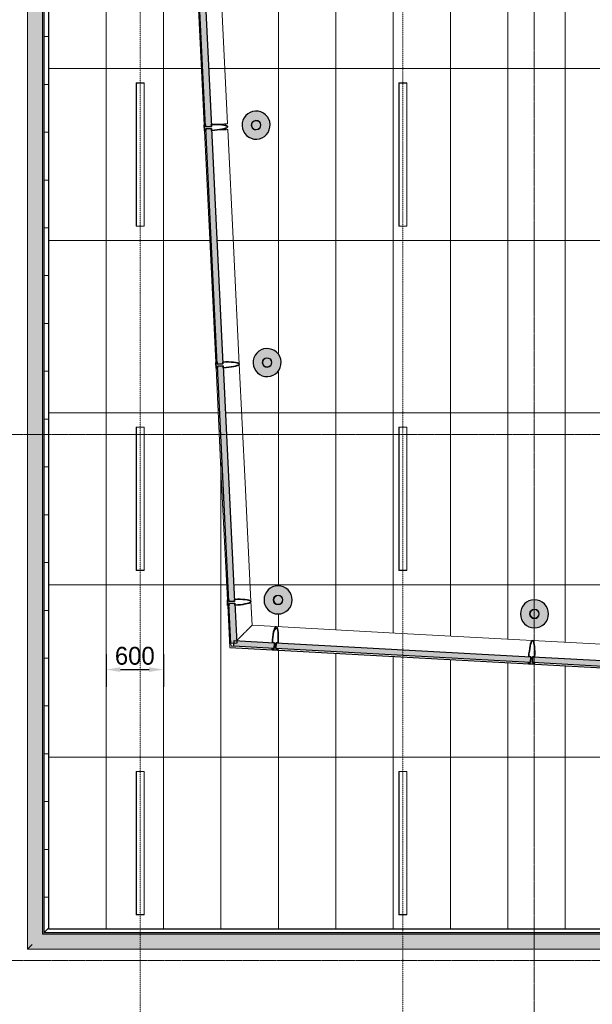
# Model space of a CAD drawing. Header units: millimetres. Extents: x 3625 to 171676, y -65096 to 217166.
# Tile 4 of 256: x 75065 to 81050, y -59480 to -49184. Entities that reach past the tile are written whole.
import ezdxf

# ---------------------------------------------------------------- set-up
doc = ezdxf.new("R2010")
doc.units = ezdxf.units.MM
doc.linetypes.add('gestippeld-fijn', pattern=[3, 1.5, -1.5])
doc.linetypes.add('stramien', pattern=[22.225, 12.7, -3.175, 3.175, -3.175])
for name, color, linetype, lineweight in [('A-ANNO-DIMS', 1, 'Continuous', 18), ('A-CLNG-SUSP', 5, 'Continuous', 25), ('A-DETL', 5, 'Continuous', 13), ('A-FLOR-OTLN', 6, 'Continuous', 18), ('A-GENM', 6, 'Continuous', 18), ('A-GLAZ', 6, 'Continuous', 18), ('A-GLAZ-CWMG', 3, 'Continuous', 18), ('A-ROOF', 4, 'Continuous', 18), ('A-ROOF-PATT', 8, 'Continuous', 18), ('S-COLS', 6, 'Continuous', 18), ('S-GRID', 1, 'Continuous', 18)]:
    doc.layers.add(name, color=color, linetype=linetype, lineweight=lineweight)
doc.styles.add('Frutiger_3', font='txt', dxfattribs={"height": 186.571782})
doc.dimstyles.new('00_KU_2_5mm_-_pijl', dxfattribs={"dimscale": 304.8, "dimtxt": 250, "dimasz": 0.492126, "dimexe": 0.590551, "dimexo": 0.0625, "dimgap": 0.164042, "dimtad": 1, "dimdec": 0, "dimzin": 0, "dimdsep": 46, "dimtxsty": 'Frutiger_3', "dimsah": 1, "dimcen": 0.09, "dimdle": 0.590551, "dimazin": 0, "dimtfac": 1, "dimtdec": 0, "dimtix": 1, "dimtmove": 0, "dimatfit": 3, "dimfxl": 0.590551, "dimfxlon": 1, "dimtvp": 1, "dimtolj": 1, "dimtzin": 0, "dimarcsym": 2})

# ---------------------------------------------------------------- blocks, each defined once
blk = doc.blocks.new('Rectangular Mullion - 36_KA_houten vliesgevel 170 randprofiel links glas 60-4728640-Plotview plafond eerste Verdieping - 1 op 100')
at = {"layer": 'A-GLAZ-CWMG'}
for p, q in [((8626, 6248), (10001, 6173)), ((8613, 6003), (9958, 5930))]:
    blk.add_line(p, q, dxfattribs=at)
blk = doc.blocks.new('Rectangular Mullion - 36_KA_houten vliesgevel 170 randprofiel links glas 60-6537937-Plotview plafond eerste Verdieping - 1 op 100')
at = {"layer": 'A-GLAZ-CWMG'}
for p, q in [((7069, 6333), (7321, 6319)), ((6835, 6100), (7278, 6076)), ((6849, 6114), (6877, 6113))]:
    blk.add_line(p, q, dxfattribs=at)
for points, knots in [([(7002, 6266), (7004, 6268), (7009, 6273), (7016, 6280), (7021, 6284), (7022, 6286)], [-0.429171, -0.429171, -0.429171, -0.429171, -0.3888889, -0.3333333, -0.3067837, -0.3067837, -0.3067837, -0.3067837]), ([(7029, 6292), (7030, 6293), (7031, 6295), (7034, 6297), (7036, 6300), (7038, 6302), (7041, 6304), (7042, 6306), (7043, 6307)], [-0.26600013, -0.26600013, -0.26600013, -0.26600013, -0.25, -0.23611111, -0.22222222, -0.20833333, -0.19444444, -0.17658914, -0.17658914, -0.17658914, -0.17658914]), ([(7049, 6313), (7049, 6313), (7050, 6314), (7052, 6315), (7054, 6318), (7056, 6320), (7059, 6322), (7063, 6327), (7067, 6330), (7069, 6333)], [-0.1411362, -0.1411362, -0.1411362, -0.1411362, -0.1388889, -0.125, -0.1111111, -0.0972222, -0.0833333, -0.0555556, 0, 0, 0, 0]), ([(6907, 6171), (6911, 6176), (6919, 6183), (6926, 6190), (6928, 6193)], [-1, -1, -1, -1, -0.9166667, -0.8704462, -0.8704462, -0.8704462, -0.8704462]), ([(6931, 6195), (6932, 6196), (6938, 6202), (6944, 6209), (6950, 6214), (6950, 6215)], [-0.8568631, -0.8568631, -0.8568631, -0.8568631, -0.8333333, -0.75, -0.739356, -0.739356, -0.739356, -0.739356]), ([(6957, 6222), (6959, 6223), (6966, 6230), (6973, 6237), (6978, 6242)], [-0.6966454, -0.6966454, -0.6966454, -0.6966454, -0.6666667, -0.5706946, -0.5706946, -0.5706946, -0.5706946]), ([(6981, 6245), (6987, 6251), (6994, 6258), (7000, 6264), (7001, 6265)], [-0.5555556, -0.5555556, -0.5555556, -0.5555556, -0.4444444, -0.4365161, -0.4365161, -0.4365161, -0.4365161])]:
    blk.add_open_spline(points, degree=3, knots=knots, dxfattribs=at)
blk = doc.blocks.new('Rectangular Mullion - 36_KA_houten vliesgevel 170 randprofiel links glas 60-4728800-Plotview plafond eerste Verdieping - 1 op 100')
at = {"layer": 'A-GLAZ-CWMG'}
for p, q in [((7321, 6319), (8626, 6248)), ((7338, 6073), (8613, 6003))]:
    blk.add_line(p, q, dxfattribs=at)
blk = doc.blocks.new('Rectangular Mullion - 36_KA_houten vliesgevel 170 randprofiel links glas 60-4728633-Plotview plafond eerste Verdieping - 1 op 100')
at = {"layer": 'A-GLAZ-CWMG'}
for p, q in [((10001, 6173), (11376, 6098)), ((10018, 5927), (11363, 5854))]:
    blk.add_line(p, q, dxfattribs=at)
blk = doc.blocks.new('Rectangular Mullion - 36_KA_houten vliesgevel 170 randprofiel links glas 60-4727908-Plotview plafond eerste Verdieping - 1 op 100')
at = {"layer": 'A-GLAZ-CWMG'}
for p, q in [((6996, 7823), (6935, 9064)), ((6751, 7811), (6692, 9022))]:
    blk.add_line(p, q, dxfattribs=at)
blk = doc.blocks.new('Rectangular Mullion - 36_KA_houten vliesgevel 170 randprofiel links glas 60-6537938-Plotview plafond eerste Verdieping - 1 op 100')
at = {"layer": 'A-GLAZ-CWMG'}
for p, q in [((6835, 6100), (6814, 6540)), ((7069, 6333), (7057, 6582)), ((6849, 6114), (6848, 6141))]:
    blk.add_line(p, q, dxfattribs=at)
for points, knots in [([(7029, 6293), (7029, 6293), (7028, 6292), (7027, 6291), (7025, 6289), (7024, 6288), (7023, 6287), (7022, 6286)], [-0.73241233, -0.73241233, -0.73241233, -0.73241233, -0.73214286, -0.71875, -0.71205357, -0.70535714, -0.69206245, -0.69206245, -0.69206245, -0.69206245]), ([(7049, 6313), (7049, 6312), (7048, 6312), (7046, 6310), (7044, 6308), (7043, 6307)], [-0.85714286, -0.85714286, -0.85714286, -0.85714286, -0.85267857, -0.83928571, -0.82180816, -0.82180816, -0.82180816, -0.82180816]), ([(6957, 6222), (6956, 6221), (6954, 6218), (6952, 6216), (6950, 6214)], [-0.30375685, -0.30375685, -0.30375685, -0.30375685, -0.28571429, -0.26114494, -0.26114494, -0.26114494, -0.26114494])]:
    blk.add_open_spline(points, degree=3, knots=knots, dxfattribs=at)
blk.add_open_spline([(6981, 6245), (6980, 6244), (6979, 6243), (6978, 6242)], degree=3, dxfattribs=at)
blk = doc.blocks.new('Rectangular Mullion - 36_KA_houten vliesgevel 170 randprofiel links glas 60-4727983-Plotview plafond eerste Verdieping - 1 op 100')
at = {"layer": 'A-GLAZ-CWMG'}
for p, q in [((6567, 11564), (6508, 12776)), ((6812, 11576), (6753, 12788))]:
    blk.add_line(p, q, dxfattribs=at)
at = {"layer": 'A-GLAZ-CWMG', "flags": 128}
blk.add_lwpolyline([(6642, 11568), (6669, 11569), (6695, 11571), (6719, 11572), (6742, 11573), (6762, 11574), (6780, 11575), (6794, 11575), (6804, 11576), (6810, 11576), (6812, 11576)], dxfattribs=at)
blk = doc.blocks.new('Rectangular Mullion - 36_KA_houten vliesgevel 170 randprofiel links glas 60-V4-Plotview plafond eerste Verdieping - 1 op 100')
at = {"layer": 'A-GLAZ-CWMG'}
for p, q in [((6935, 9064), (6874, 10305)), ((6689, 9082), (6630, 10293))]:
    blk.add_line(p, q, dxfattribs=at)
blk = doc.blocks.new('Rectangular Mullion - 36_KA_houten vliesgevel 170 randprofiel links glas 60-4728360-Plotview plafond eerste Verdieping - 1 op 100')
at = {"layer": 'A-GLAZ-CWMG'}
for p, q in [((6811, 6600), (6751, 7811)), ((7057, 6582), (6996, 7823))]:
    blk.add_line(p, q, dxfattribs=at)
blk = doc.blocks.new('Rectangular Mullion - 36_KA_houten vliesgevel 170 verticaal glas 60-V6-Plotview plafond eerste Verdieping - 1 op 100')
at = {"layer": 'A-GLAZ-CWMG', "lineweight": 35}
for p, q in [((-30, 30), (-10, 30)), ((-10, 30), (-10, -30)), ((10, 30), (30, 30)), ((10, -30), (10, 30)), ((-10, -30), (-30, -30)), ((-30, -30), (-30, -45)), ((-30, -45), (30, -45)), ((30, -30), (10, -30)), ((30, -45), (30, -30))]:
    blk.add_line(p, q, dxfattribs=at)
at = {"layer": 'A-GLAZ-CWMG', "lineweight": 35, "flags": 128}
blk.add_lwpolyline([(30, 30), (30, 60), (28, 88), (26, 115), (23, 139), (19, 160), (15, 177), (10, 190), (5, 197), (0, 200), (-5, 197), (-10, 190), (-15, 177), (-19, 160), (-23, 139), (-26, 115), (-28, 88), (-30, 60), (-30, 30)], dxfattribs=at)
blk = doc.blocks.new('Rectangular Mullion - 36_KA_houten vliesgevel 170 verticaal glas 60-V7-Plotview plafond eerste Verdieping - 1 op 100')
at = {"layer": 'A-GLAZ-CWMG', "lineweight": 35}
for p, q in [((-30, 30), (-10, 30)), ((-10, 30), (-10, -30)), ((10, 30), (30, 30)), ((10, -30), (10, 30)), ((-10, -30), (-30, -30)), ((-30, -30), (-30, -45)), ((-30, -45), (30, -45)), ((30, -30), (10, -30)), ((30, -45), (30, -30))]:
    blk.add_line(p, q, dxfattribs=at)
at = {"layer": 'A-GLAZ-CWMG', "lineweight": 35, "flags": 128}
blk.add_lwpolyline([(30, 30), (30, 60), (28, 88), (26, 115), (23, 139), (19, 160), (15, 177), (10, 190), (5, 197), (0, 200), (-5, 197), (-10, 190), (-15, 177), (-19, 160), (-23, 139), (-26, 115), (-28, 88), (-30, 60), (-30, 30)], dxfattribs=at)
blk = doc.blocks.new('Rectangular Mullion - 36_KA_houten vliesgevel 170 verticaal glas 60-4726866-Plotview plafond eerste Verdieping - 1 op 100')
at = {"layer": 'A-GLAZ-CWMG'}
h = blk.add_hatch(dxfattribs=at)
h.set_pattern_fill('FP_13', color=256, style=0, pattern_type=2)
h.set_pattern_definition([(311.885, (39588.7, 6507.4), (472.749, 423.95), []), (311.885, (39747.2, 6498.8), (896.699, -48.799), []), (311.885, (39430.2, 6516.06), (896.699, -48.799), [])])
h.paths.add_polyline_path([(30, 45), (30, 30), (10, 30), (10, -30), (30, -30), (28, -88), (23, -139), (19, -160), (15, -177), (10, -190), (5, -197), (0, -200), (-5, -197), (-10, -190), (-15, -177), (-19, -160), (-23, -139), (-28, -88), (-30, -30), (-10, -30), (-10, 30), (-30, 30), (-30, 45)], flags=0)
at = {"layer": 'A-GLAZ-CWMG', "lineweight": 35}
for p, q in [((30, 45), (-30, 45)), ((-30, 45), (-30, 30)), ((-30, 30), (-10, 30)), ((-10, 30), (-10, -30)), ((10, -30), (10, 30)), ((10, 30), (30, 30)), ((30, 30), (30, 45)), ((-10, -30), (-30, -30)), ((30, -30), (10, -30))]:
    blk.add_line(p, q, dxfattribs=at)
at = {"layer": 'A-GLAZ-CWMG', "lineweight": 35, "flags": 128}
blk.add_lwpolyline([(-30, -30), (-30, -60), (-28, -88), (-26, -115), (-23, -139), (-19, -160), (-15, -177), (-10, -190), (-5, -197), (0, -200), (5, -197), (10, -190), (15, -177), (19, -160), (23, -139), (26, -115), (28, -88), (30, -60), (30, -30)], dxfattribs=at)
blk = doc.blocks.new('Rectangular Mullion - 36_KA_houten vliesgevel 170 verticaal glas 60-V8-Plotview plafond eerste Verdieping - 1 op 100')
at = {"layer": 'A-GLAZ-CWMG', "lineweight": 35}
for p, q in [((30, 45), (-30, 45)), ((-30, 45), (-30, 30)), ((-30, 30), (-10, 30)), ((-10, 30), (-10, -30)), ((10, -30), (10, 30)), ((10, 30), (30, 30)), ((30, 30), (30, 45)), ((-10, -30), (-30, -30)), ((30, -30), (10, -30))]:
    blk.add_line(p, q, dxfattribs=at)
at = {"layer": 'A-GLAZ-CWMG', "lineweight": 35, "flags": 128}
blk.add_lwpolyline([(-30, -30), (-30, -60), (-28, -88), (-26, -115), (-23, -139), (-19, -160), (-15, -177), (-10, -190), (-5, -197), (0, -200), (5, -197), (10, -190), (15, -177), (19, -160), (23, -139), (26, -115), (28, -88), (30, -60), (30, -30)], dxfattribs=at)
blk = doc.blocks.new('27_KU_bovenkant dakrand luifel publiekshal 1 - 27_KU_bovenkant dakrand luifel publiekshal 2-3096147-Plotview plafond eerste Verdieping - 1 op 100')
at = {"layer": 'A-ROOF-PATT'}
h = blk.add_hatch(dxfattribs=at)
h.set_pattern_fill('FP_33', color=256, style=0, pattern_type=2)
h.set_pattern_definition([(0, (52166.63, 10139.3), (0, -500), [])])
h.paths.add_polyline_path([(4897, 3121), (4944, 3168), (4944, 17166), (4897, 17166), (4897, 3155)], flags=0)
h.paths.add_polyline_path([(6334, 16993), (6334, 17166), (6293, 17166), (6301, 16993), (6317, 16993)], flags=0)
h = blk.add_hatch(dxfattribs=at)
h.set_pattern_fill('FP_34', color=256, style=0, pattern_type=2)
h.set_pattern_definition([(270, (53171.87, 10962.64), (-500, -3e-14), [])])
h.paths.add_polyline_path([(6645, 11508), (6698, 11511), (6698, 11512), (6653, 11509)], flags=0)
h.paths.add_polyline_path([(6535, 16993), (6698, 16993), (6698, 17166), (6535, 17166), (6535, 17042)], flags=0)
h = blk.add_hatch(dxfattribs=at)
h.set_pattern_fill('FP_31', color=256, style=0, pattern_type=2)
h.set_pattern_definition([(270, (53278.05, 11043.8), (-500, -3e-14), [])])
h.paths.add_polyline_path([(6698, 11511), (6748, 11514), (6748, 11519), (6703, 11513), (6698, 11512), (6698, 11511)], flags=0)
h.paths.add_polyline_path([(6748, 11567), (6748, 11573), (6698, 11571), (6698, 11569), (6730, 11568), (6745, 11567)], flags=0)
h.paths.add_polyline_path([(6698, 16993), (6748, 16993), (6748, 17166), (6698, 17166), (6698, 17042)], flags=0)
at = {"layer": 'A-ROOF'}
for p, q in [((6698, 11569), (6698, 11571)), ((6748, 11573), (6748, 11567)), ((6698, 11511), (6698, 11512)), ((6748, 11519), (6748, 11513)), ((4897, 3121), (4944, 3168))]:
    blk.add_line(p, q, dxfattribs=at)
blk = doc.blocks.new('27_KU_dakgoot publiekshal - 27_KU_dakgoot publiekshal-3097409-Plotview plafond eerste Verdieping - 1 op 100')
at = {"layer": 'A-ROOF-PATT'}
for points in [[(4720, 2944), (4771, 2995), (4771, 17166), (4720, 17166), (4720, 3001)], [(34930, 2995), (35420, 2995), (35420, 3102), (4879, 3102), (4879, 17166), (4771, 17166), (4771, 2995), (33195, 2995)], [(34930, 3102), (35420, 3102), (35420, 3106), (4883, 3106), (4883, 17166), (4879, 17166), (4879, 3102), (33195, 3102)], [(34930, 3106), (35420, 3106), (35420, 3121), (4897, 3121), (4897, 17166), (4883, 17166), (4883, 3106), (33195, 3106)], [(35420, 2944), (35420, 2995), (4771, 2995), (4720, 2944), (34930, 2944)]]:
    blk.add_hatch(color=256, dxfattribs=at).paths.add_polyline_path(points, flags=0)
at = {"layer": 'A-ROOF'}
for p, q in [((4720, 17166), (4720, 2944)), ((4879, 3102), (4879, 17166)), ((4883, 3106), (4883, 17166)), ((4897, 3121), (4897, 17166)), ((35420, 3102), (4879, 3102)), ((4883, 3106), (35420, 3106)), ((4897, 3121), (35420, 3121)), ((4720, 2944), (35420, 2944))]:
    blk.add_line(p, q, dxfattribs=at)
blk.add_open_spline([(4771, 2995), (4766, 2990), (4760, 2984), (4751, 2975), (4746, 2970), (4743, 2967), (4739, 2963), (4736, 2960), (4733, 2957), (4730, 2954), (4727, 2951), (4724, 2948), (4721, 2945), (4720, 2944), (4720, 2944)], degree=3, knots=[0, 0, 0, 0, 0.0833333, 0.125, 0.1666667, 0.1875, 0.2083333, 0.25, 0.2708333, 0.2916667, 0.3333333, 0.375, 0.4166667, 0.5, 0.5, 0.5, 0.5], dxfattribs=at)
blk = doc.blocks.new('System Panel - 36_KA_glas 60-7818194-Plotview plafond eerste Verdieping - 1 op 100')
at = {"layer": 'A-GLAZ'}
blk.add_hatch(color=256, dxfattribs=at).paths.add_polyline_path([(-1233, 30), (-1233, -30), (1233, -30), (1233, 30), (-1097, 30)], flags=0)
at = {"layer": 'A-GLAZ', "lineweight": 25}
for p, q in [((-1233, -30), (-1233, 30)), ((-1233, 30), (1233, 30)), ((1233, 30), (1233, -30)), ((1233, -30), (-1233, -30))]:
    blk.add_line(p, q, dxfattribs=at)
blk = doc.blocks.new('Rectangular Mullion - 36_KA_houten vliesgevel 170 randprofiel links glas 60-4728080-Plotview plafond eerste Verdieping - 1 op 100')
at = {"layer": 'A-GLAZ-CWMG'}
for p, q in [((6630, 10293), (6570, 11504)), ((6874, 10305), (6815, 11516))]:
    blk.add_line(p, q, dxfattribs=at)
at = {"layer": 'A-GLAZ-CWMG', "flags": 128}
blk.add_lwpolyline([(6815, 11516), (6813, 11516), (6807, 11516), (6797, 11515), (6783, 11515), (6765, 11514), (6745, 11513), (6722, 11512), (6698, 11511), (6672, 11509), (6645, 11508)], dxfattribs=at)
blk = doc.blocks.new('Rectangular Mullion - 36_KA_houten vliesgevel 170 verticaal glas 60-6039852-Plotview plafond eerste Verdieping - 1 op 100')
at = {"layer": 'A-GLAZ-CWMG', "lineweight": 35}
for p, q in [((-30, 30), (-10, 30)), ((-10, 30), (-10, -30)), ((10, 30), (30, 30)), ((10, -30), (10, 30)), ((-10, -30), (-30, -30)), ((-30, -30), (-30, -45)), ((-30, -45), (30, -45)), ((30, -30), (10, -30)), ((30, -45), (30, -30))]:
    blk.add_line(p, q, dxfattribs=at)
at = {"layer": 'A-GLAZ-CWMG', "lineweight": 35, "flags": 128}
blk.add_lwpolyline([(30, 30), (30, 60), (28, 88), (26, 115), (23, 139), (19, 160), (15, 177), (10, 190), (5, 197), (0, 200), (-5, 197), (-10, 190), (-15, 177), (-19, 160), (-23, 139), (-26, 115), (-28, 88), (-30, 60), (-30, 30)], dxfattribs=at)
blk = doc.blocks.new('System Panel - 36_KA_glas 60-7818061-Plotview plafond eerste Verdieping - 1 op 100')
at = {"layer": 'A-GLAZ'}
blk.add_hatch(color=256, dxfattribs=at).paths.add_polyline_path([(211, -30), (211, 30), (-211, 30), (-211, -30), (84, -30)], flags=0)
at = {"layer": 'A-GLAZ', "lineweight": 25}
for p, q in [((-211, -30), (-211, 30)), ((-211, 30), (211, 30)), ((211, 30), (211, -30)), ((211, -30), (-211, -30))]:
    blk.add_line(p, q, dxfattribs=at)
blk = doc.blocks.new('System Panel - 36_KA_glas 60-7818062-Plotview plafond eerste Verdieping - 1 op 100')
at = {"layer": 'A-GLAZ'}
blk.add_hatch(color=256, dxfattribs=at).paths.add_polyline_path([(1332, -30), (1332, 30), (-1332, 30), (-1332, -30), (1127, -30)], flags=0)
at = {"layer": 'A-GLAZ', "lineweight": 25}
for p, q in [((-1332, -30), (-1332, 30)), ((-1332, 30), (1332, 30)), ((1332, 30), (1332, -30)), ((1332, -30), (-1332, -30))]:
    blk.add_line(p, q, dxfattribs=at)
blk = doc.blocks.new('System Panel - 36_KA_glas 60-7818063-Plotview plafond eerste Verdieping - 1 op 100')
at = {"layer": 'A-GLAZ'}
blk.add_hatch(color=256, dxfattribs=at).paths.add_polyline_path([(1367, -30), (1367, 30), (-1367, 30), (-1367, -30), (1093, -30)], flags=0)
at = {"layer": 'A-GLAZ', "lineweight": 25}
for p, q in [((-1367, -30), (-1367, 30)), ((-1367, 30), (1367, 30)), ((1367, 30), (1367, -30)), ((1367, -30), (-1367, -30))]:
    blk.add_line(p, q, dxfattribs=at)
blk = doc.blocks.new('System Panel - 36_KA_glas 60-7818195-Plotview plafond eerste Verdieping - 1 op 100')
at = {"layer": 'A-GLAZ'}
blk.add_hatch(color=256, dxfattribs=at).paths.add_polyline_path([(-210, 30), (-210, -30), (210, -30), (210, 30), (-31, 30)], flags=0)
at = {"layer": 'A-GLAZ', "lineweight": 25}
for p, q in [((-210, -30), (-210, 30)), ((-210, 30), (210, 30)), ((210, 30), (210, -30)), ((210, -30), (-210, -30))]:
    blk.add_line(p, q, dxfattribs=at)
blk = doc.blocks.new('System Panel - 36_KA_glas 60-7818196-Plotview plafond eerste Verdieping - 1 op 100')
at = {"layer": 'A-GLAZ'}
blk.add_hatch(color=256, dxfattribs=at).paths.add_polyline_path([(-1233, 30), (-1233, -30), (1233, -30), (1233, 30), (-982, 30)], flags=0)
at = {"layer": 'A-GLAZ', "lineweight": 25}
for p, q in [((-1233, -30), (-1233, 30)), ((-1233, 30), (1233, 30)), ((1233, 30), (1233, -30)), ((1233, -30), (-1233, -30))]:
    blk.add_line(p, q, dxfattribs=at)
blk = doc.blocks.new('System Panel - 36_KA_glas 60-7818197-Plotview plafond eerste Verdieping - 1 op 100')
at = {"layer": 'A-GLAZ'}
blk.add_hatch(color=256, dxfattribs=at).paths.add_polyline_path([(-1233, 30), (-1233, -30), (1233, -30), (1233, 30), (-912, 30)], flags=0)
at = {"layer": 'A-GLAZ', "lineweight": 25}
for p, q in [((-1233, -30), (-1233, 30)), ((-1233, 30), (1233, 30)), ((1233, 30), (1233, -30)), ((1233, -30), (-1233, -30))]:
    blk.add_line(p, q, dxfattribs=at)
blk = doc.blocks.new('63_KA_Etaloid armatuur - 1500 mm-14435909-Plotview plafond eerste Verdieping - 1 op 100')
at = {"layer": 'A-GENM'}
for p, q in [((-750, 42.5), (-750, -42.5)), ((750, 42.5), (-750, 42.5)), ((-747.5, 40), (-747.5, -40)), ((747.5, 40), (-747.5, 40)), ((747.5, -40), (747.5, 40)), ((750, -42.5), (750, 42.5)), ((-750, -42.5), (750, -42.5)), ((-747.5, -40), (747.5, -40))]:
    blk.add_line(p, q, dxfattribs=at)
blk = doc.blocks.new('*D640')
at = {"layer": 'A-ANNO-DIMS', "color": 0, "lineweight": -2, "transparency": 16777216}
for p, q in [((75968, -55819), (75968, -56160)), ((76568, -55819), (76568, -56160)), ((76118, -55980), (76418, -55980))]:
    blk.add_line(p, q, dxfattribs=at)
at = {"layer": 'A-ANNO-DIMS', "color": 0, "transparency": 16777216}
for points in [[(76118, -55955), (76118, -56005), (75968, -55980)], [(76418, -55955), (76418, -56005), (76568, -55980)]]:
    blk.add_solid(points, dxfattribs=at)
at = {"layer": 'Defpoints', "color": 0, "transparency": 16777216}
for p in [(75968, -55800), (76568, -55800), (76568, -55980)]:
    blk.add_point(p, dxfattribs=at)
at = {"layer": 'A-ANNO-DIMS', "color": 0, "transparency": 16777216, "insert": (76268, -55837), "char_height": 186.6, "attachment_point": 5, "style": 'Frutiger_3'}
blk.add_mtext('\\A1;600', dxfattribs=at)
blk = doc.blocks.new('28_ABT-C_staal_hout kolom RV - gelam_ houten kolom $150-300-150 kwal GL32H-2892880-Plotview plafond eerste Verdieping - 1 op 100')
at = {"layer": 'S-COLS', "lineweight": 5}
h = blk.add_hatch(color=256, dxfattribs=at)
h.paths.add_polyline_path([(0, -147), (38, -142), (73, -127), (104, -104), (127, -73), (142, -36), (147, 0), (142, 38), (127, 73), (104, 104), (73, 127), (38, 142), (0, 147), (-38, 142), (-73, 127), (-104, 104), (-127, 73), (-142, 38), (-147, 0), (-142, -38), (-127, -73), (-104, -104), (-73, -127), (-38, -142)], flags=0)
h.paths.add_polyline_path([(0, -51), (-13, -49), (-25, -44), (-36, -36), (-45, -23), (-49, -12), (-51, 0), (-48, 16), (-44, 25), (-32, 39), (-23, 45), (-12, 49), (0, 51), (13, 49), (25, 44), (39, 32), (45, 23), (49, 12), (51, 0), (49, -13), (44, -25), (32, -39), (23, -45), (12, -49)], flags=0)
h.paths.add_polyline_path([(0, -46), (12, -44), (24, -39), (32, -32), (40, -23), (44, -12), (46, 0), (44, 12), (38, 25), (32, 32), (23, 40), (12, 44), (0, 46), (-13, 44), (-25, 38), (-32, 32), (-40, 23), (-44, 12), (-46, 0), (-44, -13), (-40, -23), (-30, -34), (-23, -40), (-12, -44)], flags=0)
at = {"layer": 'S-COLS', "color": 250, "lineweight": 25}
for start, end in [(0, 180), (180, 0)]:
    blk.add_arc((0, 0), 147, start, end, dxfattribs=at)
at = {"layer": 'S-COLS', "color": 170, "lineweight": 5}
for radius, start, end in [(50.8, 0, 180), (50.8, 180, 0), (45.8, 0, 180), (45.8, 180, 0)]:
    blk.add_arc((0, 0), radius, start, end, dxfattribs=at)
blk = doc.blocks.new('28_ABT-C_staal_hout kolom RV - gelam_ houten kolom $150-300-150 kwal GL32H-2892883-Plotview plafond eerste Verdieping - 1 op 100')
at = {"layer": 'S-COLS', "lineweight": 5}
h = blk.add_hatch(color=256, dxfattribs=at)
h.paths.add_polyline_path([(0, -147), (38, -142), (73, -127), (104, -104), (127, -73), (142, -38), (147, 0), (142, 38), (127, 73), (104, 104), (73, 127), (38, 142), (0, 147), (-38, 142), (-73, 127), (-104, 104), (-127, 73), (-142, 38), (-147, 0), (-142, -38), (-127, -73), (-104, -104), (-73, -127), (-38, -142)], flags=0)
h.paths.add_polyline_path([(0, -51), (-13, -49), (-25, -44), (-36, -36), (-45, -23), (-49, -12), (-51, 0), (-48, 16), (-44, 26), (-32, 39), (-21, 46), (-12, 49), (0, 51), (13, 49), (27, 43), (36, 36), (45, 23), (49, 13), (51, 0), (49, -13), (44, -25), (36, -36), (23, -45), (12, -49)], flags=0)
h.paths.add_polyline_path([(0, -46), (14, -43), (24, -39), (32, -32), (40, -23), (44, -12), (45, 4), (43, 14), (38, 26), (32, 32), (23, 40), (12, 44), (0, 46), (-13, 44), (-26, 38), (-33, 32), (-40, 23), (-44, 12), (-45, -4), (-43, -14), (-39, -24), (-32, -32), (-23, -40), (-12, -44)], flags=0)
at = {"layer": 'S-COLS', "color": 250, "lineweight": 25}
for start, end in [(0, 180), (180, 0)]:
    blk.add_arc((0, 0), 147, start, end, dxfattribs=at)
at = {"layer": 'S-COLS', "color": 170, "lineweight": 5}
for radius, start, end in [(50.8, 0, 180), (50.8, 180, 0), (45.8, 0, 180), (45.8, 180, 0)]:
    blk.add_arc((0, 0), radius, start, end, dxfattribs=at)
blk = doc.blocks.new('28_ABT-C_staal_hout kolom RV - gelam_ houten kolom $150-300-150 kwal GL32H-2892885-Plotview plafond eerste Verdieping - 1 op 100')
at = {"layer": 'S-COLS', "lineweight": 5}
h = blk.add_hatch(color=256, dxfattribs=at)
h.paths.add_polyline_path([(0, -147), (38, -142), (73, -127), (104, -104), (127, -73), (142, -38), (147, 0), (140, 41), (127, 73), (104, 104), (73, 127), (38, 142), (0, 147), (-38, 142), (-73, 127), (-104, 104), (-127, 73), (-142, 38), (-147, 0), (-142, -38), (-127, -73), (-104, -104), (-73, -127), (-38, -142)], flags=0)
h.paths.add_polyline_path([(0, -51), (-13, -49), (-25, -44), (-36, -36), (-45, -23), (-49, -12), (-51, 0), (-48, 16), (-44, 26), (-32, 39), (-21, 46), (-12, 49), (0, 51), (13, 49), (27, 43), (36, 36), (45, 23), (49, 13), (51, 0), (49, -13), (44, -25), (36, -36), (23, -45), (12, -49)], flags=0)
h.paths.add_polyline_path([(0, -46), (14, -43), (24, -39), (32, -32), (40, -23), (44, -12), (45, 4), (43, 14), (38, 26), (32, 32), (23, 40), (12, 44), (0, 46), (-13, 44), (-26, 38), (-33, 32), (-40, 23), (-44, 12), (-45, -4), (-43, -14), (-39, -24), (-32, -32), (-23, -40), (-12, -44)], flags=0)
at = {"layer": 'S-COLS', "color": 250, "lineweight": 25}
for start, end in [(0, 180), (180, 0)]:
    blk.add_arc((0, 0), 147, start, end, dxfattribs=at)
at = {"layer": 'S-COLS', "color": 170, "lineweight": 5}
for radius, start, end in [(50.8, 0, 180), (50.8, 180, 0), (45.8, 0, 180), (45.8, 180, 0)]:
    blk.add_arc((0, 0), radius, start, end, dxfattribs=at)
blk = doc.blocks.new('10844_ABT model nieuw_export 08-11-2012_rvt-1-Plotview plafond eerste Verdieping - 1 op 100')
at = {"color": 170, "lineweight": 5, "rotation": 2.647952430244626}
for name, p in [('28_ABT-C_staal_hout kolom RV - gelam_ houten kolom $150-300-150 kwal GL32H-2892883-Plotview plafond eerste Verdieping - 1 op 100', (7111, 11563)), ('28_ABT-C_staal_hout kolom RV - gelam_ houten kolom $150-300-150 kwal GL32H-2892885-Plotview plafond eerste Verdieping - 1 op 100', (7226, 9080))]:
    blk.add_blockref(name, p, dxfattribs=at)
at = {"color": 170, "lineweight": 5}
for p in [(7341, 6598), (10021, 6452)]:
    blk.add_blockref('28_ABT-C_staal_hout kolom RV - gelam_ houten kolom $150-300-150 kwal GL32H-2892880-Plotview plafond eerste Verdieping - 1 op 100', p, dxfattribs=at)

msp = doc.modelspace()

# ---------------------------------------------------------------- linework, layer by layer
at = {"layer": 'A-CLNG-SUSP'}
for p, q in [((75368.5, -58694.1), (75368.5, -44679.1)), ((77217.8, -50290), (77217, -50273.9)), ((77220, -50333.9), (77219.2, -50317.8)), ((77260.1, -55749.5), (87365, -56299.3)), ((105823.5, -58694.1), (75368.5, -58694.1))]:
    msp.add_line(p, q, dxfattribs=at)
at = {"layer": 'A-DETL', "linetype": 'gestippeld-fijn'}
for p, q in [((76324.8, -61411.4), (76324.8, -43711.4)), ((79070.6, -60411.4), (79070.6, -43711.4))]:
    msp.add_line(p, q, dxfattribs=at)
at = {"layer": 'A-DETL'}
for p, q in [((75968.5, -44683.2), (75968.5, -58694.1)), ((76568.5, -58694.1), (76568.5, -44683.2)), ((80768.5, -44887.1), (80768.5, -55694.8)), ((78968.5, -55596.8), (78968.5, -44931)), ((79568.5, -44931), (79568.5, -55629.5)), ((80168.5, -44931), (80168.5, -55662.1)), ((77768.5, -52671.8), (77768.5, -45101)), ((78368.5, -45101), (78368.5, -55564.2)), ((76978.4, -49694.1), (75368.5, -49694.1)), ((105571.5, -49694.1), (77038.4, -49694.1)), ((77066.6, -51494.1), (75368.5, -51494.1)), ((105571.5, -51494.1), (77126.6, -51494.1)), ((77768.5, -55099.1), (77768.5, -52864.7)), ((77154.8, -53294.1), (75368.5, -53294.1)), ((105571.5, -53294.1), (77214.8, -53294.1)), ((77168.5, -58694.1), (77168.5, -53814.1)), ((77243, -55094.1), (75368.5, -55094.1)), ((105571.5, -55094.1), (77303, -55094.1)), ((77768.5, -55531.5), (77768.5, -55396.5)), ((77768.5, -58694.1), (77768.5, -55776.9)), ((78368.5, -55809.8), (78368.5, -58694.1)), ((78968.5, -58694.1), (78968.5, -55842.2)), ((79568.5, -55875.1), (79568.5, -58694.1)), ((80168.5, -55907.5), (80168.5, -58694.1)), ((80768.5, -55940.1), (80768.5, -58694.1)), ((98575.7, -56894.1), (75368.5, -56894.1))]:
    msp.add_line(p, q, dxfattribs=at)
at = {"layer": 'A-FLOR-OTLN'}
for p, q in [((77182.5, -50283.7), (77182.5, -50275.6)), ((77182.5, -50335.7), (77182.5, -50328))]:
    msp.add_line(p, q, dxfattribs=at)
at = {"layer": 'S-GRID', "linetype": 'stramien'}
for p, q in [((80441.5, -20221.6), (80441.5, -65096)), ((69200.9, -53521.1), (135211.5, -53521.1)), ((69200.9, -59021.1), (135211.5, -59021.1))]:
    msp.add_line(p, q, dxfattribs=at)

# ---------------------------------------------------------------- block references
at = {"lineweight": 5}
msp.add_blockref('10844_ABT model nieuw_export 08-11-2012_rvt-1-Plotview plafond eerste Verdieping - 1 op 100', (70424.9, -61849.3), dxfattribs=at)
at = {"layer": 'A-GENM', "rotation": 90.00000000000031}
for p in [(76324.8, -50594.1), (79070.6, -50594.1), (76324.8, -54194.1), (79070.6, -54194.1), (76324.8, -57794.1), (79070.6, -57794.1)]:
    msp.add_blockref('63_KA_Etaloid armatuur - 1500 mm-14435909-Plotview plafond eerste Verdieping - 1 op 100', p, dxfattribs=at)
at = {"layer": 'A-GLAZ'}
for name, p, rotation in [('System Panel - 36_KA_glas 60-7818194-Plotview plafond eerste Verdieping - 1 op 100', (76977.9, -49071.5), 92.80517924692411), ('System Panel - 36_KA_glas 60-7818197-Plotview plafond eerste Verdieping - 1 op 100', (77099.5, -51553.9), 92.80517924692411), ('System Panel - 36_KA_glas 60-7818196-Plotview plafond eerste Verdieping - 1 op 100', (77221.2, -54036.3), 92.80517924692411), ('System Panel - 36_KA_glas 60-7818195-Plotview plafond eerste Verdieping - 1 op 100', (77292.7, -55497), 92.80517924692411), ('System Panel - 36_KA_glas 60-7818061-Plotview plafond eerste Verdieping - 1 op 100', (77514, -55718), 356.885355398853), ('System Panel - 36_KA_glas 60-7818062-Plotview plafond eerste Verdieping - 1 op 100', (79075.1, -55802.9), 356.885355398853), ('System Panel - 36_KA_glas 60-7818063-Plotview plafond eerste Verdieping - 1 op 100', (81790.4, -55950.7), 356.885355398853)]:
    msp.add_blockref(name, p, dxfattribs=dict(at, rotation=rotation))
at = {"layer": 'A-GLAZ-CWMG'}
for name in ['Rectangular Mullion - 36_KA_houten vliesgevel 170 randprofiel links glas 60-4727983-Plotview plafond eerste Verdieping - 1 op 100', 'Rectangular Mullion - 36_KA_houten vliesgevel 170 randprofiel links glas 60-4728080-Plotview plafond eerste Verdieping - 1 op 100', 'Rectangular Mullion - 36_KA_houten vliesgevel 170 randprofiel links glas 60-V4-Plotview plafond eerste Verdieping - 1 op 100', 'Rectangular Mullion - 36_KA_houten vliesgevel 170 randprofiel links glas 60-4727908-Plotview plafond eerste Verdieping - 1 op 100', 'Rectangular Mullion - 36_KA_houten vliesgevel 170 randprofiel links glas 60-4728360-Plotview plafond eerste Verdieping - 1 op 100', 'Rectangular Mullion - 36_KA_houten vliesgevel 170 randprofiel links glas 60-6537938-Plotview plafond eerste Verdieping - 1 op 100', 'Rectangular Mullion - 36_KA_houten vliesgevel 170 randprofiel links glas 60-6537937-Plotview plafond eerste Verdieping - 1 op 100', 'Rectangular Mullion - 36_KA_houten vliesgevel 170 randprofiel links glas 60-4728800-Plotview plafond eerste Verdieping - 1 op 100', 'Rectangular Mullion - 36_KA_houten vliesgevel 170 randprofiel links glas 60-4728640-Plotview plafond eerste Verdieping - 1 op 100', 'Rectangular Mullion - 36_KA_houten vliesgevel 170 randprofiel links glas 60-4728633-Plotview plafond eerste Verdieping - 1 op 100']:
    msp.add_blockref(name, (70424.9, -61849.3), dxfattribs=at)
at = {"layer": 'A-GLAZ-CWMG', "extrusion": (0, 0, -1)}
for name, p, rotation in [('Rectangular Mullion - 36_KA_houten vliesgevel 170 verticaal glas 60-6039852-Plotview plafond eerste Verdieping - 1 op 100', (-77038.7, -50312.7), 87.19482075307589), ('Rectangular Mullion - 36_KA_houten vliesgevel 170 verticaal glas 60-V6-Plotview plafond eerste Verdieping - 1 op 100', (-77160.3, -52795.2), 87.19482075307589), ('Rectangular Mullion - 36_KA_houten vliesgevel 170 verticaal glas 60-V7-Plotview plafond eerste Verdieping - 1 op 100', (-77282, -55277.5), 87.19482075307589), ('Rectangular Mullion - 36_KA_houten vliesgevel 170 verticaal glas 60-4726866-Plotview plafond eerste Verdieping - 1 op 100', (-77734.9, -55730), 183.114644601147), ('Rectangular Mullion - 36_KA_houten vliesgevel 170 verticaal glas 60-V8-Plotview plafond eerste Verdieping - 1 op 100', (-80415.4, -55875.8), 183.114644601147)]:
    msp.add_blockref(name, p, dxfattribs=dict(at, rotation=rotation))
at = {"layer": 'A-ROOF'}
for name in ['27_KU_dakgoot publiekshal - 27_KU_dakgoot publiekshal-3097409-Plotview plafond eerste Verdieping - 1 op 100', '27_KU_bovenkant dakrand luifel publiekshal 1 - 27_KU_bovenkant dakrand luifel publiekshal 2-3096147-Plotview plafond eerste Verdieping - 1 op 100']:
    msp.add_blockref(name, (70424.9, -61849.3), dxfattribs=at)

# ---------------------------------------------------------------- dimensions: what is measured, and where the dimension line sits
at = {"layer": 'A-ANNO-DIMS'}
dim = msp.add_linear_dim(base=(76568.5, -55979.8), p1=(75968.5, -55799.8), p2=(76568.5, -55799.8), dimstyle='00_KU_2_5mm_-_pijl', override={"dimpost": '<>', "dimfxl": 600}, dxfattribs=at)
dim.commit()
dim.dimension.update_dxf_attribs({"geometry": '*D640', "text_midpoint": (76268.5, -55836.5)})

doc.saveas('drawing.dxf')
